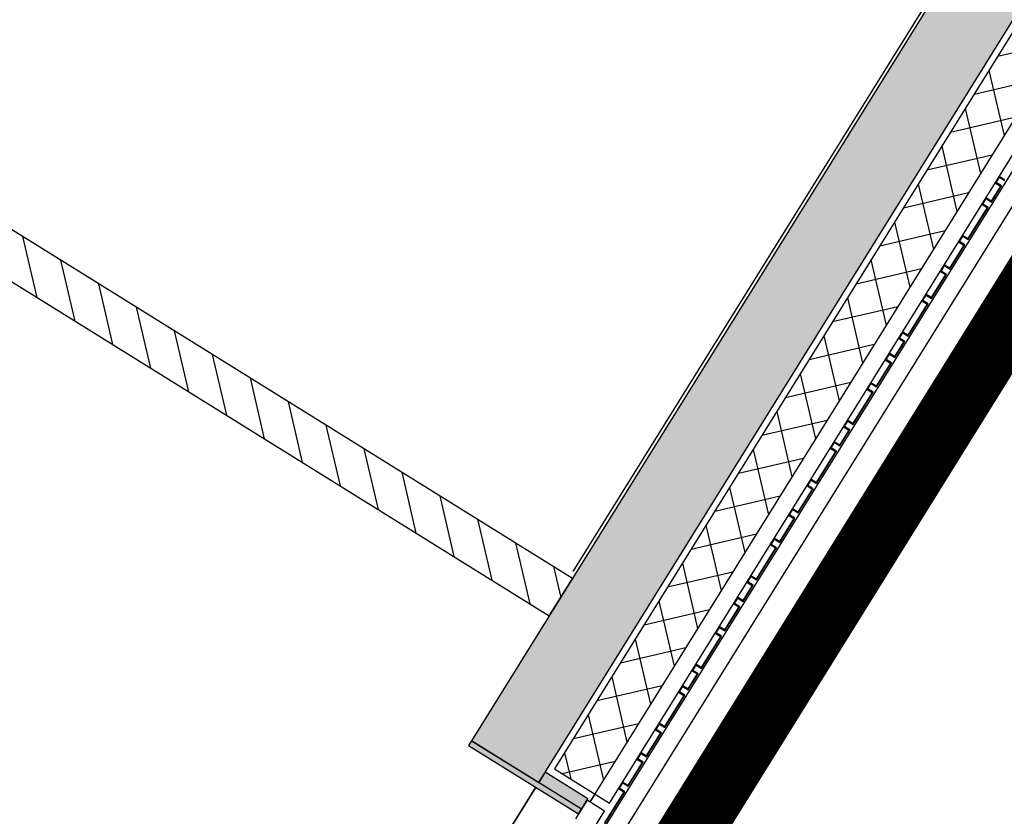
# Model space of a CAD drawing. Header units: metres. Extents: x 5472 to 110055, y 1070 to 521377.
# Tile 25 of 28: x 109210.09 to 109213.21, y 521094.3 to 521096.82. Entities that reach past the tile are written whole.
import ezdxf

# ---------------------------------------------------------------- set-up
doc = ezdxf.new("R2010")
doc.units = ezdxf.units.M
for name, color, linetype in [('M_gebouw SK', 252, 'Continuous'), ('M_gebouw SK outline', 4, 'Continuous'), ('M_halfverharding', 1, 'Continuous')]:
    doc.layers.add(name, color=color, linetype=linetype)
doc.layers.add('N-WE-VH-M', color=7, linetype='Continuous', lineweight=18)
doc.styles.add('NLCS-ISO-M200-T25', font='NLCS-ISO.ttf', dxfattribs={"height": 0.5})
doc.dimstyles.new('NLCS-M200-T25-PIJL_L2_H2', dxfattribs={"dimscale": 0.2, "dimtxt": 0.5, "dimasz": 2.5, "dimexe": 2, "dimexo": 2, "dimgap": 0.7, "dimtad": 1, "dimrnd": 0.05, "dimzin": 0, "dimdsep": 46, "dimtxsty": 'NLCS-ISO-M200-T25', "dimcen": 0, "dimdle": 2, "dimclrd": 256, "dimclre": 256, "dimclrt": 256, "dimazin": 0, "dimtfac": 1, "dimtofl": 0, "dimtmove": 0, "dimatfit": 3, "dimfxl": 2, "dimfxlon": 1, "dimtfillclr": 256, "dimtolj": 1, "dimtzin": 0, "dimlwd": -1, "dimlwe": -1, "dimarcsym": 0})

# ---------------------------------------------------------------- blocks, each defined once
blk = doc.blocks.new('A$C61967C25')
at = {"layer": 'M_gebouw SK'}
for p, q in [((80413.9, 31608.7), (60938.6, 272.6)), ((80446.3, 31318.3), (60982.1, 0)), ((63285, 4635.3), (71892.3, 18484.5)), ((71909.3, 18474), (63335.3, 4678.3)), ((71548, 18404.2), (63072.7, 4767.3)), ((72041.9, 18403.3), (63462.7, 4599.1)), ((72110.9, 18360.4), (60919.7, 353.5)), ((63509.4, 4570), (72072.8, 18348.8)), ((63394.6, 5304.2), (65189.3, 8192)), ((63392.6, 5282), (58963.3, 8034.7)), ((64738.6, 6936.3), (64945.2, 6984.6)), ((64664, 6816.2), (64870.6, 6864.4)), ((64710.7, 6891.4), (64758.9, 6684.8)), ((64636, 6771.2), (64684.3, 6564.7)), ((64589.3, 6696.1), (64795.9, 6744.3)), ((64561.4, 6651.1), (64609.6, 6444.6)), ((64514.7, 6576), (64721.3, 6624.2)), ((64743.5, 6555.8), (64730.8, 6535.4)), ((64733.6, 6536), (64744.1, 6553)), ((64760.5, 6545.2), (64743.5, 6555.8)), ((64744.1, 6553), (64761.1, 6542.5)), ((64486.7, 6531), (64535, 6324.4)), ((64747.8, 6524.8), (64718.3, 6477.3)), ((64718.9, 6474.5), (64750.6, 6525.5)), ((64730.8, 6535.4), (64747.8, 6524.8)), ((64750.6, 6525.5), (64733.6, 6536)), ((61144.4, 6514.4), (63318.7, 5163.1)), ((64440, 6455.9), (64646.6, 6504.1)), ((64701.3, 6487.8), (64688.6, 6467.5)), ((64718.3, 6477.3), (64701.3, 6487.8)), ((64705.6, 6456.9), (64644.4, 6358.4)), ((64645, 6355.6), (64708.3, 6457.5)), ((64688.6, 6467.5), (64705.6, 6456.9)), ((64691.4, 6468.1), (64701.9, 6485.1)), ((64708.3, 6457.5), (64691.4, 6468.1)), ((64701.9, 6485.1), (64718.9, 6474.5)), ((64412.1, 6410.9), (64460.3, 6204.3)), ((61650.3, 6364.8), (61695.3, 6172)), ((64365.4, 6335.8), (64572, 6384)), ((64627.4, 6368.9), (64614.7, 6348.6)), ((64617.5, 6349.2), (64628, 6366.2)), ((64644.4, 6358.4), (64627.4, 6368.9)), ((64628, 6366.2), (64645, 6355.6)), ((64631.7, 6338), (64586.3, 6265)), ((64586.9, 6262.2), (64634.4, 6338.6)), ((64614.7, 6348.6), (64631.7, 6338)), ((64634.4, 6338.6), (64617.5, 6349.2)), ((61770.4, 6290.2), (61815.4, 6097.3)), ((64337.4, 6290.8), (64385.7, 6084.2)), ((64569.3, 6275.5), (64556.6, 6255.1)), ((64559.4, 6255.8), (64569.9, 6272.8)), ((64586.3, 6265), (64569.3, 6275.5)), ((64569.9, 6272.8), (64586.9, 6262.2)), ((64290.7, 6215.7), (64497.3, 6263.9)), ((64573.6, 6244.6), (64528.2, 6171.5)), ((64528.9, 6168.8), (64576.4, 6245.2)), ((64556.6, 6255.1), (64573.6, 6244.6)), ((64576.4, 6245.2), (64559.4, 6255.8)), ((61890.5, 6215.5), (61935.5, 6022.7)), ((64511.2, 6182.1), (64498.6, 6161.7)), ((64501.3, 6162.3), (64511.9, 6179.3)), ((64528.2, 6171.5), (64511.2, 6182.1)), ((64511.9, 6179.3), (64528.9, 6168.8)), ((64216.1, 6095.5), (64422.7, 6143.8)), ((64262.8, 6170.7), (64311, 5964.1)), ((64515.6, 6151.1), (64454.3, 6052.6)), ((64455, 6049.9), (64518.3, 6151.8)), ((64498.6, 6161.7), (64515.6, 6151.1)), ((64518.3, 6151.8), (64501.3, 6162.3)), ((62010.6, 6140.9), (62055.6, 5948)), ((62130.7, 6066.2), (62175.7, 5873.4)), ((64188.1, 6050.6), (64236.4, 5844)), ((64437.3, 6063.2), (64424.7, 6042.8)), ((64427.4, 6043.4), (64438, 6060.4)), ((64454.3, 6052.6), (64437.3, 6063.2)), ((64438, 6060.4), (64455, 6049.9)), ((64141.4, 5975.4), (64348, 6023.6)), ((64441.7, 6032.2), (64412.1, 5984.7)), ((64412.7, 5981.9), (64444.4, 6032.9)), ((64424.7, 6042.8), (64441.7, 6032.2)), ((64444.4, 6032.9), (64427.4, 6043.4)), ((62250.8, 5991.5), (62295.8, 5798.7)), ((64395.1, 5995.2), (64382.4, 5974.8)), ((64385.2, 5975.5), (64395.8, 5992.5)), ((64412.1, 5984.7), (64395.1, 5995.2)), ((64395.8, 5992.5), (64412.7, 5981.9)), ((64399.4, 5964.3), (64354, 5891.2)), ((64354.7, 5888.5), (64402.2, 5964.9)), ((64382.4, 5974.8), (64399.4, 5964.3)), ((64402.2, 5964.9), (64385.2, 5975.5)), ((64113.5, 5930.4), (64161.7, 5723.9)), ((62370.9, 5916.9), (62416, 5724.1)), ((64066.8, 5855.3), (64273.4, 5903.5)), ((64337, 5901.8), (64324.4, 5881.4)), ((64327.1, 5882.1), (64337.7, 5899)), ((64354, 5891.2), (64337, 5901.8)), ((64337.7, 5899), (64354.7, 5888.5)), ((64341.4, 5870.9), (64280.1, 5772.3)), ((64280.8, 5769.6), (64344.1, 5871.5)), ((64324.4, 5881.4), (64341.4, 5870.9)), ((64344.1, 5871.5), (64327.1, 5882.1)), ((62491.1, 5842.2), (62536.1, 5649.4)), ((64038.8, 5810.3), (64087.1, 5603.8)), ((63992.1, 5735.2), (64198.7, 5783.4)), ((64263.1, 5782.9), (64250.5, 5762.5)), ((64253.2, 5763.2), (64263.8, 5780.1)), ((64280.1, 5772.3), (64263.1, 5782.9)), ((64263.8, 5780.1), (64280.8, 5769.6)), ((62611.2, 5767.6), (62656.2, 5574.8)), ((64267.5, 5752), (64237.9, 5704.4)), ((64238.5, 5701.6), (64270.2, 5752.6)), ((64250.5, 5762.5), (64267.5, 5752)), ((64270.2, 5752.6), (64253.2, 5763.2)), ((64220.9, 5714.9), (64208.3, 5694.6)), ((64211, 5695.2), (64221.6, 5712.2)), ((64237.9, 5704.4), (64220.9, 5714.9)), ((64221.6, 5712.2), (64238.5, 5701.6)), ((62731.3, 5692.9), (62776.3, 5500.1)), ((63964.2, 5690.2), (64012.4, 5483.6)), ((64225.2, 5684), (64164, 5585.5)), ((64164.6, 5582.7), (64228, 5684.7)), ((64208.3, 5694.6), (64225.2, 5684)), ((64228, 5684.7), (64211, 5695.2)), ((63917.5, 5615.1), (64124.1, 5663.3)), ((62851.4, 5618.3), (62896.4, 5425.5)), ((64147, 5596), (64134.3, 5575.7)), ((64137.1, 5576.3), (64147.7, 5593.3)), ((64164, 5585.5), (64147, 5596)), ((64147.7, 5593.3), (64164.6, 5582.7)), ((63889.5, 5570.1), (63937.8, 5363.5)), ((64151.3, 5565.1), (64105.9, 5492.1)), ((64106.6, 5489.3), (64154.1, 5565.7)), ((64134.3, 5575.7), (64151.3, 5565.1)), ((64154.1, 5565.7), (64137.1, 5576.3)), ((62971.5, 5543.6), (63016.5, 5350.8)), ((63842.8, 5495), (64049.4, 5543.2)), ((64089, 5502.6), (64076.3, 5482.2)), ((64079, 5482.9), (64089.6, 5499.9)), ((64105.9, 5492.1), (64089, 5502.6)), ((64089.6, 5499.9), (64106.6, 5489.3)), ((63091.6, 5469), (63136.6, 5276.2)), ((64093.3, 5471.7), (64047.9, 5398.6)), ((64048.5, 5395.9), (64096, 5472.3)), ((64076.3, 5482.2), (64093.3, 5471.7)), ((64096, 5472.3), (64079, 5482.9)), ((63814.9, 5450), (63863.1, 5243.4)), ((63768.2, 5374.9), (63974.8, 5423.1)), ((64030.9, 5409.2), (64018.2, 5388.8)), ((64021, 5389.4), (64031.5, 5406.4)), ((64047.9, 5398.6), (64030.9, 5409.2)), ((64031.5, 5406.4), (64048.5, 5395.9)), ((63211.7, 5394.3), (63256.7, 5201.5)), ((64035.2, 5378.2), (63974, 5279.7)), ((63974.6, 5277), (64038, 5378.9)), ((64018.2, 5388.8), (64035.2, 5378.2)), ((64038, 5378.9), (64021, 5389.4)), ((63331.9, 5319.7), (63354.8, 5221.3)), ((63693.5, 5254.7), (63900.1, 5303)), ((63740.2, 5329.9), (63788.5, 5123.3)), ((63318.7, 5163.1), (63392.6, 5282)), ((63957, 5290.3), (63944.3, 5269.9)), ((63947.1, 5270.5), (63957.6, 5287.5)), ((63964.1, 5260), (63947.1, 5270.5)), ((63974, 5279.7), (63957, 5290.3)), ((63957.6, 5287.5), (63974.6, 5277)), ((63961.3, 5259.3), (63931.7, 5211.8)), ((63932.4, 5209), (63964.1, 5260)), ((63944.3, 5269.9), (63961.3, 5259.3)), ((63665.6, 5209.8), (63713.8, 5003.2)), ((63914.8, 5222.3), (63902.1, 5202)), ((63904.8, 5202.6), (63915.4, 5219.6)), ((63931.7, 5211.8), (63914.8, 5222.3)), ((63915.4, 5219.6), (63932.4, 5209)), ((63618.9, 5134.6), (63825.5, 5182.9)), ((63919.1, 5191.4), (63873.7, 5118.4)), ((63874.3, 5115.6), (63921.8, 5192)), ((63902.1, 5202), (63919.1, 5191.4)), ((63921.8, 5192), (63904.8, 5202.6)), ((63856.7, 5128.9), (63844, 5108.5)), ((63846.8, 5109.2), (63857.3, 5126.2)), ((63873.7, 5118.4), (63856.7, 5128.9)), ((63857.3, 5126.2), (63874.3, 5115.6)), ((63590.9, 5089.7), (63639.2, 4883.1)), ((63861, 5098), (63799.8, 4999.4)), ((63800.4, 4996.7), (63863.8, 5098.6)), ((63844, 5108.5), (63861, 5098)), ((63863.8, 5098.6), (63846.8, 5109.2)), ((63544.2, 5014.5), (63750.8, 5062.7)), ((63782.8, 5010), (63770.1, 4989.6)), ((63772.9, 4990.3), (63783.4, 5007.2)), ((63789.9, 4979.7), (63772.9, 4990.3)), ((63799.8, 4999.4), (63782.8, 5010)), ((63783.4, 5007.2), (63800.4, 4996.7)), ((63516.3, 4969.5), (63564.5, 4763)), ((63787.1, 4979.1), (63757.6, 4931.5)), ((63758.2, 4928.7), (63789.9, 4979.7)), ((63770.1, 4989.6), (63787.1, 4979.1)), ((63469.6, 4894.4), (63676.2, 4942.6)), ((63740.6, 4942.1), (63727.9, 4921.7)), ((63730.7, 4922.3), (63741.2, 4939.3)), ((63757.6, 4931.5), (63740.6, 4942.1)), ((63741.2, 4939.3), (63758.2, 4928.7)), ((63744.9, 4911.1), (63683.7, 4812.6)), ((63684.3, 4809.8), (63747.6, 4911.8)), ((63727.9, 4921.7), (63744.9, 4911.1)), ((63747.6, 4911.8), (63730.7, 4922.3)), ((63441.6, 4849.4), (63489.9, 4642.8)), ((63394.9, 4774.3), (63601.5, 4822.5)), ((63666.7, 4823.1), (63654, 4802.8)), ((63654, 4802.8), (63671, 4792.2)), ((63656.8, 4803.4), (63667.3, 4820.4)), ((63673.7, 4792.9), (63656.8, 4803.4)), ((63683.7, 4812.6), (63666.7, 4823.1)), ((63667.3, 4820.4), (63684.3, 4809.8)), ((63671, 4792.2), (63625.6, 4719.2)), ((63626.2, 4716.4), (63673.7, 4792.9)), ((63072.7, 4767.3), (63063.2, 4752)), ((63063.2, 4752), (63411.4, 4535.6)), ((63072.7, 4767.3), (63285, 4635.3)), ((63420.8, 4550.9), (63072.7, 4767.3)), ((63420.9, 4550.9), (63072.7, 4767.3)), ((63367, 4729.3), (63386.3, 4646.5)), ((63608.6, 4729.7), (63595.9, 4709.3)), ((63595.9, 4709.3), (63612.9, 4698.8)), ((63598.7, 4710), (63609.2, 4727)), ((63615.7, 4699.4), (63598.7, 4710)), ((63625.6, 4719.2), (63608.6, 4729.7)), ((63609.2, 4727), (63626.2, 4716.4)), ((63335.3, 4678.3), (63509.4, 4570)), ((63359.3, 4663.3), (63526.9, 4702.4)), ((63612.9, 4698.8), (63567.5, 4625.7)), ((63568.2, 4623), (63615.7, 4699.4)), ((63305.1, 4667.6), (63285, 4635.3)), ((63441, 4583.1), (63305.1, 4667.6)), ((63441, 4583.1), (63305.1, 4667.6)), ((62748.7, 3772.4), (63275.5, 4620)), ((63275.5, 4620), (62748.7, 3772.4)), ((63550.5, 4636.3), (63537.9, 4615.9)), ((63537.9, 4615.9), (63554.9, 4605.4)), ((63540.6, 4616.6), (63551.2, 4633.5)), ((63557.6, 4606), (63540.6, 4616.6)), ((63567.5, 4625.7), (63550.5, 4636.3)), ((63551.2, 4633.5), (63568.2, 4623)), ((63462.7, 4599.1), (63446.8, 4573.6)), ((63448.5, 4572.5), (63464.4, 4598)), ((63554.9, 4605.4), (63493.6, 4506.8)), ((63494.3, 4504.1), (63557.6, 4606)), ((63438.3, 4578.9), (63401.9, 4520.3)), ((63420.9, 4550.9), (63441, 4583.1)), ((63493.5, 4544.6), (63438.3, 4578.9)), ((63411.4, 4535.6), (63420.9, 4550.9)), ((63457.1, 4486), (63493.5, 4544.6))]:
    blk.add_line(p, q, dxfattribs=at)
at = {"layer": 'M_gebouw SK', "extrusion": (0, 0, -1)}
for points in [[(-67230.2, 11456.8), (-63285, 4635.3), (-71892.3, 18484.5)], [(-63285, 4635.3), (-67230.2, 11456.8), (-63072.7, 4767.3)], [(-64733.6, 6536), (-64743.5, 6555.8), (-64730.8, 6535.4)], [(-64743.5, 6555.8), (-64733.6, 6536), (-64744.1, 6553)], [(-64743.5, 6555.8), (-64744.1, 6553), (-64760.5, 6545.2)], [(-64760.5, 6545.2), (-64744.1, 6553), (-64761.1, 6542.5)], [(-64718.3, 6477.3), (-64718.9, 6474.5), (-64747.8, 6524.8)], [(-64747.8, 6524.8), (-64718.9, 6474.5), (-64750.6, 6525.5)], [(-64747.8, 6524.8), (-64733.6, 6536), (-64730.8, 6535.4)], [(-64733.6, 6536), (-64747.8, 6524.8), (-64750.6, 6525.5)], [(-64691.4, 6468.1), (-64701.3, 6487.8), (-64688.6, 6467.5)], [(-64701.3, 6487.8), (-64691.4, 6468.1), (-64701.9, 6485.1)], [(-64701.3, 6487.8), (-64701.9, 6485.1), (-64718.3, 6477.3)], [(-64644.4, 6358.4), (-64645, 6355.6), (-64705.6, 6456.9)], [(-64705.6, 6456.9), (-64645, 6355.6), (-64708.3, 6457.5)], [(-64705.6, 6456.9), (-64691.4, 6468.1), (-64688.6, 6467.5)], [(-64691.4, 6468.1), (-64705.6, 6456.9), (-64708.3, 6457.5)], [(-64718.3, 6477.3), (-64701.9, 6485.1), (-64718.9, 6474.5)], [(-64617.5, 6349.2), (-64627.4, 6368.9), (-64614.7, 6348.6)], [(-64627.4, 6368.9), (-64617.5, 6349.2), (-64628, 6366.2)], [(-64627.4, 6368.9), (-64628, 6366.2), (-64644.4, 6358.4)], [(-64644.4, 6358.4), (-64628, 6366.2), (-64645, 6355.6)], [(-64586.3, 6265), (-64586.9, 6262.2), (-64631.7, 6338)], [(-64631.7, 6338), (-64586.9, 6262.2), (-64634.4, 6338.6)], [(-64631.7, 6338), (-64617.5, 6349.2), (-64614.7, 6348.6)], [(-64617.5, 6349.2), (-64631.7, 6338), (-64634.4, 6338.6)], [(-64559.4, 6255.8), (-64569.3, 6275.5), (-64556.6, 6255.1)], [(-64569.3, 6275.5), (-64559.4, 6255.8), (-64569.9, 6272.8)], [(-64569.3, 6275.5), (-64569.9, 6272.8), (-64586.3, 6265)], [(-64586.3, 6265), (-64569.9, 6272.8), (-64586.9, 6262.2)], [(-64528.2, 6171.5), (-64528.9, 6168.8), (-64573.6, 6244.6)], [(-64573.6, 6244.6), (-64528.9, 6168.8), (-64576.4, 6245.2)], [(-64573.6, 6244.6), (-64559.4, 6255.8), (-64556.6, 6255.1)], [(-64559.4, 6255.8), (-64573.6, 6244.6), (-64576.4, 6245.2)], [(-64501.3, 6162.3), (-64511.2, 6182.1), (-64498.6, 6161.7)], [(-64511.2, 6182.1), (-64501.3, 6162.3), (-64511.9, 6179.3)], [(-64511.2, 6182.1), (-64511.9, 6179.3), (-64528.2, 6171.5)], [(-64528.2, 6171.5), (-64511.9, 6179.3), (-64528.9, 6168.8)], [(-64454.3, 6052.6), (-64455, 6049.9), (-64515.6, 6151.1)], [(-64515.6, 6151.1), (-64455, 6049.9), (-64518.3, 6151.8)], [(-64515.6, 6151.1), (-64501.3, 6162.3), (-64498.6, 6161.7)], [(-64501.3, 6162.3), (-64515.6, 6151.1), (-64518.3, 6151.8)], [(-64427.4, 6043.4), (-64437.3, 6063.2), (-64424.7, 6042.8)], [(-64437.3, 6063.2), (-64427.4, 6043.4), (-64438, 6060.4)], [(-64437.3, 6063.2), (-64438, 6060.4), (-64454.3, 6052.6)], [(-64454.3, 6052.6), (-64438, 6060.4), (-64455, 6049.9)], [(-64412.1, 5984.7), (-64412.7, 5981.9), (-64441.7, 6032.2)], [(-64441.7, 6032.2), (-64412.7, 5981.9), (-64444.4, 6032.9)], [(-64441.7, 6032.2), (-64427.4, 6043.4), (-64424.7, 6042.8)], [(-64427.4, 6043.4), (-64441.7, 6032.2), (-64444.4, 6032.9)], [(-64385.2, 5975.5), (-64395.1, 5995.2), (-64382.4, 5974.8)], [(-64395.1, 5995.2), (-64385.2, 5975.5), (-64395.8, 5992.5)], [(-64395.1, 5995.2), (-64395.8, 5992.5), (-64412.1, 5984.7)], [(-64412.1, 5984.7), (-64395.8, 5992.5), (-64412.7, 5981.9)], [(-64354, 5891.2), (-64354.7, 5888.5), (-64399.4, 5964.3)], [(-64399.4, 5964.3), (-64354.7, 5888.5), (-64402.2, 5964.9)], [(-64399.4, 5964.3), (-64385.2, 5975.5), (-64382.4, 5974.8)], [(-64385.2, 5975.5), (-64399.4, 5964.3), (-64402.2, 5964.9)], [(-64327.1, 5882.1), (-64337, 5901.8), (-64324.4, 5881.4)], [(-64337, 5901.8), (-64327.1, 5882.1), (-64337.7, 5899)], [(-64337, 5901.8), (-64337.7, 5899), (-64354, 5891.2)], [(-64354, 5891.2), (-64337.7, 5899), (-64354.7, 5888.5)], [(-64280.1, 5772.3), (-64280.8, 5769.6), (-64341.4, 5870.9)], [(-64341.4, 5870.9), (-64280.8, 5769.6), (-64344.1, 5871.5)], [(-64341.4, 5870.9), (-64327.1, 5882.1), (-64324.4, 5881.4)], [(-64327.1, 5882.1), (-64341.4, 5870.9), (-64344.1, 5871.5)], [(-64253.2, 5763.2), (-64263.1, 5782.9), (-64250.5, 5762.5)], [(-64263.1, 5782.9), (-64253.2, 5763.2), (-64263.8, 5780.1)], [(-64263.1, 5782.9), (-64263.8, 5780.1), (-64280.1, 5772.3)], [(-64280.1, 5772.3), (-64263.8, 5780.1), (-64280.8, 5769.6)], [(-64237.9, 5704.4), (-64238.5, 5701.6), (-64267.5, 5752)], [(-64267.5, 5752), (-64238.5, 5701.6), (-64270.2, 5752.6)], [(-64267.5, 5752), (-64253.2, 5763.2), (-64250.5, 5762.5)], [(-64253.2, 5763.2), (-64267.5, 5752), (-64270.2, 5752.6)], [(-64211, 5695.2), (-64220.9, 5714.9), (-64208.3, 5694.6)], [(-64220.9, 5714.9), (-64211, 5695.2), (-64221.6, 5712.2)], [(-64220.9, 5714.9), (-64221.6, 5712.2), (-64237.9, 5704.4)], [(-64237.9, 5704.4), (-64221.6, 5712.2), (-64238.5, 5701.6)], [(-64164, 5585.5), (-64164.6, 5582.7), (-64225.2, 5684)], [(-64225.2, 5684), (-64164.6, 5582.7), (-64228, 5684.7)], [(-64225.2, 5684), (-64211, 5695.2), (-64208.3, 5694.6)], [(-64211, 5695.2), (-64225.2, 5684), (-64228, 5684.7)], [(-64137.1, 5576.3), (-64147, 5596), (-64134.3, 5575.7)], [(-64147, 5596), (-64137.1, 5576.3), (-64147.7, 5593.3)], [(-64147, 5596), (-64147.7, 5593.3), (-64164, 5585.5)], [(-64164, 5585.5), (-64147.7, 5593.3), (-64164.6, 5582.7)], [(-64105.9, 5492.1), (-64106.6, 5489.3), (-64151.3, 5565.1)], [(-64151.3, 5565.1), (-64106.6, 5489.3), (-64154.1, 5565.7)], [(-64151.3, 5565.1), (-64137.1, 5576.3), (-64134.3, 5575.7)], [(-64137.1, 5576.3), (-64151.3, 5565.1), (-64154.1, 5565.7)], [(-64079, 5482.9), (-64089, 5502.6), (-64076.3, 5482.2)], [(-64089, 5502.6), (-64079, 5482.9), (-64089.6, 5499.9)], [(-64089, 5502.6), (-64089.6, 5499.9), (-64105.9, 5492.1)], [(-64105.9, 5492.1), (-64089.6, 5499.9), (-64106.6, 5489.3)], [(-64047.9, 5398.6), (-64048.5, 5395.9), (-64093.3, 5471.7)], [(-64093.3, 5471.7), (-64048.5, 5395.9), (-64096, 5472.3)], [(-64093.3, 5471.7), (-64079, 5482.9), (-64076.3, 5482.2)], [(-64079, 5482.9), (-64093.3, 5471.7), (-64096, 5472.3)], [(-64021, 5389.4), (-64030.9, 5409.2), (-64018.2, 5388.8)], [(-64030.9, 5409.2), (-64021, 5389.4), (-64031.5, 5406.4)], [(-64030.9, 5409.2), (-64031.5, 5406.4), (-64047.9, 5398.6)], [(-64047.9, 5398.6), (-64031.5, 5406.4), (-64048.5, 5395.9)], [(-63974, 5279.7), (-63974.6, 5277), (-64035.2, 5378.2)], [(-64035.2, 5378.2), (-63974.6, 5277), (-64038, 5378.9)], [(-64035.2, 5378.2), (-64021, 5389.4), (-64018.2, 5388.8)], [(-64021, 5389.4), (-64035.2, 5378.2), (-64038, 5378.9)], [(-63947.1, 5270.5), (-63957, 5290.3), (-63944.3, 5269.9)], [(-63961.3, 5259.3), (-63947.1, 5270.5), (-63944.3, 5269.9)], [(-63957, 5290.3), (-63947.1, 5270.5), (-63957.6, 5287.5)], [(-63947.1, 5270.5), (-63961.3, 5259.3), (-63964.1, 5260)], [(-63957, 5290.3), (-63957.6, 5287.5), (-63974, 5279.7)], [(-63974, 5279.7), (-63957.6, 5287.5), (-63974.6, 5277)], [(-63931.7, 5211.8), (-63932.4, 5209), (-63961.3, 5259.3)], [(-63961.3, 5259.3), (-63932.4, 5209), (-63964.1, 5260)], [(-63904.8, 5202.6), (-63914.8, 5222.3), (-63902.1, 5202)], [(-63914.8, 5222.3), (-63904.8, 5202.6), (-63915.4, 5219.6)], [(-63914.8, 5222.3), (-63915.4, 5219.6), (-63931.7, 5211.8)], [(-63931.7, 5211.8), (-63915.4, 5219.6), (-63932.4, 5209)], [(-63873.7, 5118.4), (-63874.3, 5115.6), (-63919.1, 5191.4)], [(-63919.1, 5191.4), (-63874.3, 5115.6), (-63921.8, 5192)], [(-63919.1, 5191.4), (-63904.8, 5202.6), (-63902.1, 5202)], [(-63904.8, 5202.6), (-63919.1, 5191.4), (-63921.8, 5192)], [(-63846.8, 5109.2), (-63856.7, 5128.9), (-63844, 5108.5)], [(-63856.7, 5128.9), (-63846.8, 5109.2), (-63857.3, 5126.2)], [(-63856.7, 5128.9), (-63857.3, 5126.2), (-63873.7, 5118.4)], [(-63873.7, 5118.4), (-63857.3, 5126.2), (-63874.3, 5115.6)], [(-63799.8, 4999.4), (-63800.4, 4996.7), (-63861, 5098)], [(-63861, 5098), (-63800.4, 4996.7), (-63863.8, 5098.6)], [(-63861, 5098), (-63846.8, 5109.2), (-63844, 5108.5)], [(-63846.8, 5109.2), (-63861, 5098), (-63863.8, 5098.6)], [(-63772.9, 4990.3), (-63782.8, 5010), (-63770.1, 4989.6)], [(-63787.1, 4979.1), (-63772.9, 4990.3), (-63770.1, 4989.6)], [(-63782.8, 5010), (-63772.9, 4990.3), (-63783.4, 5007.2)], [(-63772.9, 4990.3), (-63787.1, 4979.1), (-63789.9, 4979.7)], [(-63782.8, 5010), (-63783.4, 5007.2), (-63799.8, 4999.4)], [(-63799.8, 4999.4), (-63783.4, 5007.2), (-63800.4, 4996.7)], [(-63757.6, 4931.5), (-63758.2, 4928.7), (-63787.1, 4979.1)], [(-63787.1, 4979.1), (-63758.2, 4928.7), (-63789.9, 4979.7)], [(-63730.7, 4922.3), (-63740.6, 4942.1), (-63727.9, 4921.7)], [(-63740.6, 4942.1), (-63730.7, 4922.3), (-63741.2, 4939.3)], [(-63740.6, 4942.1), (-63741.2, 4939.3), (-63757.6, 4931.5)], [(-63757.6, 4931.5), (-63741.2, 4939.3), (-63758.2, 4928.7)], [(-63683.7, 4812.6), (-63684.3, 4809.8), (-63744.9, 4911.1)], [(-63744.9, 4911.1), (-63684.3, 4809.8), (-63747.6, 4911.8)], [(-63744.9, 4911.1), (-63730.7, 4922.3), (-63727.9, 4921.7)], [(-63730.7, 4922.3), (-63744.9, 4911.1), (-63747.6, 4911.8)], [(-63656.8, 4803.4), (-63666.7, 4823.1), (-63654, 4802.8)], [(-63671, 4792.2), (-63656.8, 4803.4), (-63654, 4802.8)], [(-63666.7, 4823.1), (-63656.8, 4803.4), (-63667.3, 4820.4)], [(-63656.8, 4803.4), (-63671, 4792.2), (-63673.7, 4792.9)], [(-63666.7, 4823.1), (-63667.3, 4820.4), (-63683.7, 4812.6)], [(-63683.7, 4812.6), (-63667.3, 4820.4), (-63684.3, 4809.8)], [(-63625.6, 4719.2), (-63626.2, 4716.4), (-63671, 4792.2)], [(-63671, 4792.2), (-63626.2, 4716.4), (-63673.7, 4792.9)], [(-63411.4, 4535.6), (-63072.7, 4767.3), (-63063.2, 4752)], [(-63072.7, 4767.3), (-63411.4, 4535.6), (-63420.9, 4550.9)], [(-63598.7, 4710), (-63608.6, 4729.7), (-63595.9, 4709.3)], [(-63612.9, 4698.8), (-63598.7, 4710), (-63595.9, 4709.3)], [(-63608.6, 4729.7), (-63598.7, 4710), (-63609.2, 4727)], [(-63598.7, 4710), (-63612.9, 4698.8), (-63615.7, 4699.4)], [(-63608.6, 4729.7), (-63609.2, 4727), (-63625.6, 4719.2)], [(-63625.6, 4719.2), (-63609.2, 4727), (-63626.2, 4716.4)], [(-63567.5, 4625.7), (-63568.2, 4623), (-63612.9, 4698.8)], [(-63612.9, 4698.8), (-63568.2, 4623), (-63615.7, 4699.4)], [(-63420.9, 4550.9), (-63305.1, 4667.6), (-63285, 4635.3)], [(-63305.1, 4667.6), (-63420.9, 4550.9), (-63322.1, 4657)], [(-63322.1, 4657), (-63420.9, 4550.9), (-63441, 4583.1)], [(-63540.6, 4616.6), (-63550.5, 4636.3), (-63537.9, 4615.9)], [(-63554.9, 4605.4), (-63540.6, 4616.6), (-63537.9, 4615.9)], [(-63550.5, 4636.3), (-63540.6, 4616.6), (-63551.2, 4633.5)], [(-63540.6, 4616.6), (-63554.9, 4605.4), (-63557.6, 4606)], [(-63550.5, 4636.3), (-63551.2, 4633.5), (-63567.5, 4625.7)], [(-63567.5, 4625.7), (-63551.2, 4633.5), (-63568.2, 4623)], [(-63493.6, 4506.8), (-63494.3, 4504.1), (-63554.9, 4605.4)], [(-63554.9, 4605.4), (-63494.3, 4504.1), (-63557.6, 4606)]]:
    blk.add_solid(points, dxfattribs=at)
blk = doc.blocks.new('*D251')
at = {"layer": 'Defpoints', "color": 0, "transparency": 16777216}
for p in [(109163.8058, 521163.7883), (109266.3127, 521090.0564)]:
    blk.add_point(p, dxfattribs=at)
at = {"layer": 'N-WE-VH-M', "transparency": 16777216}
blk.add_line((109166.8338, 521161.6103), (109164.2117, 521163.4963), dxfattribs=at)
blk.add_solid([(109164.2603, 521163.564), (109164.163, 521163.4287), (109163.8058, 521163.7883)], dxfattribs=at)
at = {"layer": 'N-WE-VH-M', "transparency": 16777216, "insert": (109165.9534, 521162.7239), "char_height": 0.5, "attachment_point": 5, "rotation": 324.273, "style": 'NLCS-ISO-M200-T25'}
blk.add_mtext('\\A1;R=126.25', dxfattribs=at)

msp = doc.modelspace()

# ---------------------------------------------------------------- linework, layer by layer
at = {"layer": 'M_gebouw SK', "transparency": 33554687, "const_width": 0.2}
msp.add_lwpolyline([(109148.4453, 521127.6673), (109182.5166, 521182.3446), (109201.9004, 521170.3871), (109207.8906, 521180.0276), (109246.5353, 521156.0101), (109225.9954, 521122.8854), (109228.8917, 521121.0854), (109209.4274, 521089.7671), (109148.4453, 521127.6673)], dxfattribs=at)
at = {"layer": 'M_gebouw SK', "transparency": 33554687}
msp.add_lwpolyline([(109182.5166, 521182.3446), (109201.8889, 521170.3942), (109207.8998, 521180.0099), (109246.4543, 521156.066), (109225.9954, 521122.8795), (109228.8917, 521121.0854), (109209.4274, 521089.7671), (109148.4453, 521127.6673)], close=True, dxfattribs=at)
at = {"layer": 'M_gebouw SK outline', "transparency": 33554687}
msp.add_lwpolyline([(109148.4453, 521127.6673), (109182.5265, 521182.3886), (109201.8889, 521170.3942), (109207.8906, 521180.0276), (109246.5353, 521156.0101), (109226.0125, 521122.8795), (109228.8892, 521121.0814), (109209.4274, 521089.7671), (109148.4453, 521127.6673)], dxfattribs=at)
at = {"layer": 'M_halfverharding', "transparency": 33554687}
msp.add_lwpolyline([(109220.4313, 521104.6308), (109230.1611, 521120.2863), (109228.8892, 521121.0814), (109209.4274, 521089.7671), (109209.7332, 521089.6741), (109210.0422, 521089.6111), (109210.3534, 521089.5767), (109210.6653, 521089.5692), (109210.9768, 521089.5871), (109211.0912, 521089.6026), (109211.1213, 521089.6509), (109215.7763, 521097.1408)], close=True, dxfattribs=at)

# ---------------------------------------------------------------- block references
at = {"layer": 'M_gebouw SK', "transparency": 33554687, "xscale": 0.001, "yscale": 0.001, "zscale": 0.001}
msp.add_blockref('A$C61967C25', (109148.4453, 521089.7671), dxfattribs=at)

# ---------------------------------------------------------------- dimensions: what is measured, and where the dimension line sits
at = {"layer": 'N-WE-VH-M', "transparency": 33554687}
dim = msp.add_radius_dim(center=(109266.3127, 521090.0564), mpoint=(109163.8058, 521163.7883), dimstyle='NLCS-M200-T25-PIJL_L2_H2', override={"dimpost": 'R=<>'}, dxfattribs=at)
dim.commit()
dim.dimension.update_dxf_attribs({"geometry": '*D251', "text_midpoint": (109165.7257, 521162.4073), "dimtype": 164})

doc.saveas('drawing.dxf')
